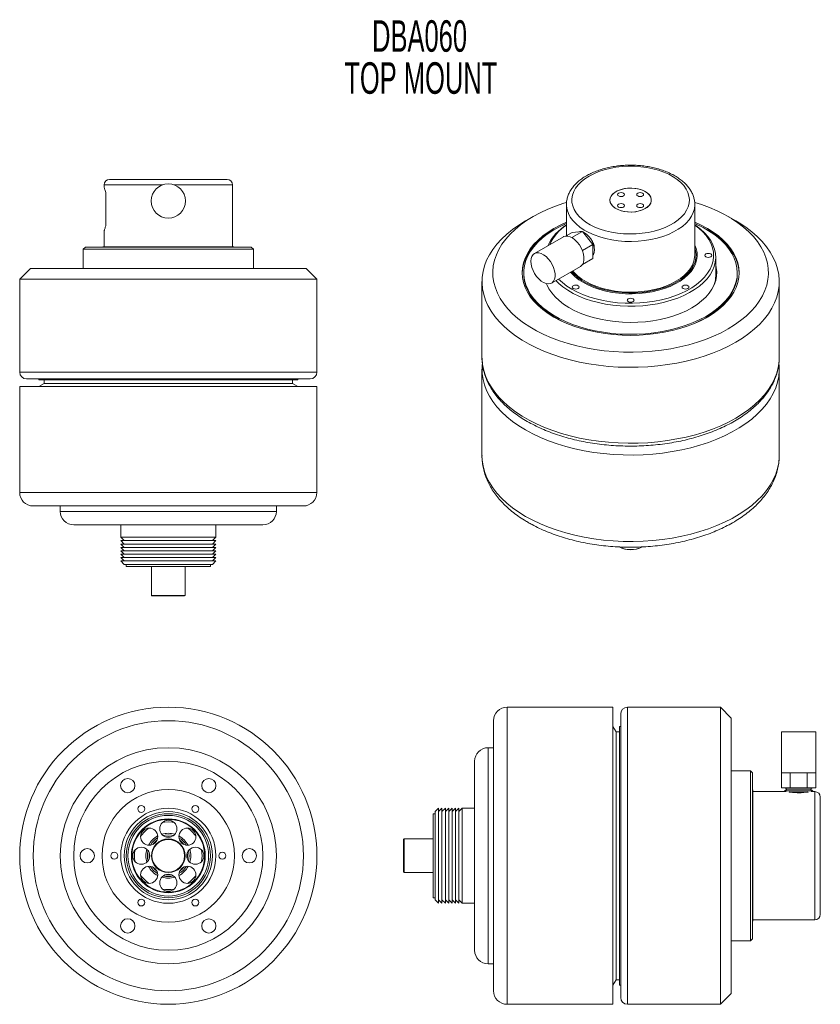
# Model space of a CAD drawing. Header units: inches. Extents: x 0.56 to 7.97, y 1.44 to 10.56.
import ezdxf

# ---------------------------------------------------------------- set-up
doc = ezdxf.new("R2010")
doc.units = ezdxf.units.IN
doc.header["$MEASUREMENT"] = 0
doc.styles.add('SLDTEXTSTYLE0', font='TXT', dxfattribs={"width": 0.605})

# ---------------------------------------------------------------- blocks, each defined once
blk = doc.blocks.new('SW_NOTE_0')
at = {"color": 0, "linetype": 'Continuous', "lineweight": 0, "char_height": 0.29167, "attachment_point": 2, "style": 'SLDTEXTSTYLE0'}
for s, insert in [('DBA060', (0.752, 0.376)), ('TOP MOUNT', (0.7636, -0.0129))]:
    blk.add_mtext(s, dxfattribs=dict(at, insert=insert))

msp = doc.modelspace()

# ---------------------------------------------------------------- linework, layer by layer
at = {"color": 7, "linetype": 'Continuous', "lineweight": 15}
for p, q in [((1.341, 9.0275), (1.341, 9.005)), ((1.391, 9.0775), (2.4785, 9.0775)), ((2.5285, 8.4535), (2.5285, 9.0275)), ((1.356, 8.6488), (1.356, 8.9562)), ((5.6184, 8.845), (5.6184, 8.5555)), ((6.8059, 8.3763), (6.8059, 8.845)), ((5.3104, 8.7337), (5.2397, 8.6929)), ((7.1846, 8.6929), (7.1138, 8.7337)), ((1.341, 8.6001), (1.341, 8.4535)), ((5.6152, 8.5537), (5.6703, 8.5855)), ((5.6699, 8.5381), (5.7668, 8.5941)), ((5.6703, 8.5855), (5.7668, 8.5941)), ((5.7668, 8.5941), (5.8634, 8.474)), ((5.59, 8.5463), (5.322, 8.3916)), ((1.1672, 8.4505), (1.1472, 8.4305)), ((1.1472, 8.4305), (1.1472, 8.254)), ((2.7222, 8.4305), (1.1472, 8.4305)), ((1.1672, 8.4505), (2.7022, 8.4505)), ((1.3282, 8.4535), (1.323, 8.4505)), ((1.3282, 8.4535), (2.5412, 8.4535)), ((2.5464, 8.4505), (2.5412, 8.4535)), ((2.7222, 8.4305), (2.7022, 8.4505)), ((2.7222, 8.254), (2.7222, 8.4305)), ((5.7662, 8.418), (5.8634, 8.474)), ((5.8634, 8.474), (5.8634, 8.3453)), ((5.7674, 8.29), (5.8634, 8.3453)), ((6.9996, 8.186), (6.9996, 8.3575)), ((0.6597, 8.254), (0.5597, 8.154)), ((0.6597, 8.254), (3.2097, 8.254)), ((3.3097, 8.154), (3.2097, 8.254)), ((5.2246, 8.2134), (5.2246, 8.2011)), ((5.4805, 8.1171), (5.7485, 8.2718)), ((7.1996, 8.2011), (7.1996, 8.2134)), ((0.5597, 8.154), (0.5597, 7.293)), ((3.3097, 8.154), (0.5597, 8.154)), ((3.3097, 7.293), (3.3097, 8.154)), ((4.8371, 8.1317), (4.8371, 7.4287)), ((5.4353, 8.1114), (5.4378, 8.1031)), ((7.5871, 7.4287), (7.5871, 8.1317)), ((4.8371, 7.4287), (4.8371, 7.4255)), ((4.8371, 7.3193), (4.8371, 6.5194)), ((7.5871, 6.5194), (7.5871, 7.3193)), ((0.6222, 7.2305), (3.2472, 7.2305)), ((0.737, 7.2305), (0.737, 7.2205)), ((3.1325, 7.2205), (0.737, 7.2205)), ((0.787, 7.2205), (0.787, 7.188)), ((3.0825, 7.188), (3.0825, 7.2205)), ((3.1325, 7.2205), (3.1325, 7.2305)), ((0.5597, 7.159), (0.5597, 6.1795)), ((0.5597, 7.159), (1.9347, 7.159)), ((0.787, 7.188), (0.737, 7.159)), ((3.0825, 7.188), (0.787, 7.188)), ((1.9347, 7.159), (3.3097, 7.159)), ((3.1325, 7.159), (3.0825, 7.188)), ((3.3097, 6.1795), (3.3097, 7.159)), ((4.8371, 6.5216), (4.8371, 6.5194)), ((1.9347, 6.0545), (0.6847, 6.0545)), ((0.9347, 6.0545), (0.9347, 6.0045)), ((3.1847, 6.0545), (1.9347, 6.0545)), ((2.9347, 6.0045), (2.9347, 6.0545)), ((1.9347, 5.8795), (1.0597, 5.8795)), ((1.4947, 5.8795), (1.4947, 5.7645)), ((2.8097, 5.8795), (1.9347, 5.8795)), ((2.3747, 5.7645), (2.3747, 5.8795)), ((1.4947, 5.7645), (1.526, 5.7333)), ((1.4947, 5.7645), (2.3747, 5.7645)), ((2.3435, 5.7333), (2.3747, 5.7645)), ((1.4947, 5.7333), (1.526, 5.702)), ((1.4947, 5.7333), (2.3747, 5.7333)), ((1.4947, 5.702), (1.526, 5.6708)), ((1.4947, 5.702), (2.3747, 5.702)), ((1.4947, 5.6708), (1.526, 5.6395)), ((1.4947, 5.6708), (2.3747, 5.6708)), ((2.3435, 5.702), (2.3747, 5.7333)), ((2.3435, 5.6708), (2.3747, 5.702)), ((2.3435, 5.6395), (2.3747, 5.6708)), ((1.4947, 5.6395), (1.526, 5.6083)), ((1.4947, 5.6395), (2.3747, 5.6395)), ((1.4947, 5.6083), (1.526, 5.577)), ((1.4947, 5.6083), (2.3747, 5.6083)), ((1.4947, 5.577), (1.526, 5.5458)), ((1.4947, 5.577), (2.3747, 5.577)), ((2.3435, 5.6083), (2.3747, 5.6395)), ((2.3435, 5.577), (2.3747, 5.6083)), ((2.3435, 5.5458), (2.3747, 5.577)), ((1.4947, 5.5458), (1.5265, 5.514)), ((1.4947, 5.5458), (2.3747, 5.5458)), ((1.5265, 5.514), (2.343, 5.514)), ((1.5455, 5.514), (1.5455, 5.495)), ((1.5455, 5.495), (2.324, 5.495)), ((1.7787, 5.495), (1.7787, 5.2265)), ((2.0907, 5.2265), (2.0907, 5.495)), ((2.324, 5.495), (2.324, 5.514)), ((2.343, 5.514), (2.3747, 5.5458)), ((1.7787, 5.2265), (1.7837, 5.2215)), ((1.7787, 5.2265), (2.0907, 5.2265)), ((1.7837, 5.2215), (2.0857, 5.2215)), ((2.0857, 5.2215), (2.0907, 5.2265)), ((6.0488, 4.1917), (5.0693, 4.1917)), ((6.0488, 4.1917), (6.0488, 1.4417)), ((6.1203, 1.5042), (6.1203, 4.1292)), ((7.0438, 4.1917), (6.1828, 4.1917)), ((7.1438, 4.0917), (7.0438, 4.1917)), ((7.0438, 2.8167), (7.0438, 4.1917)), ((4.9443, 1.5667), (4.9443, 4.0667)), ((6.0778, 3.9644), (6.0488, 4.0144)), ((6.1203, 4.0144), (6.1103, 4.0144)), ((6.1103, 1.6189), (6.1103, 4.0144)), ((7.1438, 4.0917), (7.1438, 2.8167)), ((6.1103, 3.9644), (6.0778, 3.9644)), ((6.0778, 1.6689), (6.0778, 3.9644)), ((7.6088, 3.9634), (7.6088, 3.5844)), ((7.9258, 3.9634), (7.6088, 3.9634)), ((7.9258, 3.5844), (7.9258, 3.9634)), ((4.9443, 3.8167), (4.8943, 3.8167)), ((4.7693, 1.9417), (4.7693, 3.6917)), ((7.3203, 3.6042), (7.1438, 3.6042)), ((7.3403, 3.5842), (7.3203, 3.6042)), ((7.3203, 2.0292), (7.3203, 3.6042)), ((7.3403, 3.5842), (7.3403, 2.0492)), ((7.9258, 3.5844), (7.6088, 3.5844)), ((7.6097, 3.5844), (7.6097, 3.4464)), ((7.6885, 3.5844), (7.6885, 3.4464)), ((7.8461, 3.5844), (7.8461, 3.4464)), ((7.9249, 3.5844), (7.9249, 3.4464)), ((7.3433, 3.4232), (7.3403, 3.4284)), ((7.3433, 3.4232), (7.3433, 2.2102)), ((7.6519, 3.4104), (7.3433, 3.4104)), ((7.6885, 3.4464), (7.6097, 3.4464)), ((7.6376, 3.4464), (7.6616, 3.4326)), ((7.6616, 3.4326), (7.6376, 3.4187)), ((7.6376, 3.4187), (7.6519, 3.4104)), ((7.8971, 3.4187), (7.6376, 3.4187)), ((7.873, 3.4326), (7.6616, 3.4326)), ((7.8461, 3.4464), (7.6885, 3.4464)), ((7.8397, 3.4048), (7.695, 3.4048)), ((7.9249, 3.4464), (7.8461, 3.4464)), ((7.873, 3.4326), (7.8971, 3.4464)), ((7.8971, 3.4187), (7.873, 3.4326)), ((7.8828, 3.4104), (7.8971, 3.4187)), ((7.9173, 3.4104), (7.8828, 3.4104)), ((7.9673, 3.3604), (7.9673, 2.2729)), ((4.4038, 3.2059), (4.3848, 3.2059)), ((4.3848, 3.2059), (4.3848, 2.4274)), ((4.4356, 3.2567), (4.4038, 3.2249)), ((4.4038, 3.2249), (4.4038, 2.4084)), ((4.4668, 3.2567), (4.4356, 3.2254)), ((4.4356, 3.2567), (4.4356, 2.3767)), ((4.4981, 3.2567), (4.4668, 3.2254)), ((4.4668, 3.2567), (4.4668, 2.3767)), ((4.5293, 3.2567), (4.4981, 3.2254)), ((4.4981, 3.2567), (4.4981, 2.3767)), ((4.5606, 3.2567), (4.5293, 3.2254)), ((4.5293, 3.2567), (4.5293, 2.3767)), ((4.5918, 3.2567), (4.5606, 3.2254)), ((4.5606, 3.2567), (4.5606, 2.3767)), ((4.6231, 3.2567), (4.5918, 3.2254)), ((4.5918, 3.2567), (4.5918, 2.3767)), ((4.6543, 3.2567), (4.6231, 3.2254)), ((4.6231, 3.2567), (4.6231, 2.3767)), ((4.7693, 3.2567), (4.6543, 3.2567)), ((4.6543, 3.2567), (4.6543, 2.3767)), ((1.9204, 3.1444), (1.9347, 3.1447)), ((1.9347, 3.1447), (1.9491, 3.1444)), ((4.1163, 2.9727), (4.1113, 2.9677)), ((4.1113, 2.9677), (4.1113, 2.6657)), ((4.3848, 2.9727), (4.1163, 2.9727)), ((4.1163, 2.9727), (4.1163, 2.6607)), ((7.0438, 1.4417), (7.0438, 2.8167)), ((7.1438, 2.8167), (7.1438, 1.5417)), ((4.1113, 2.6657), (4.1163, 2.6607)), ((4.1163, 2.6607), (4.3848, 2.6607)), ((4.3848, 2.4274), (4.4038, 2.4274)), ((4.4038, 2.4084), (4.4356, 2.3767)), ((4.4356, 2.4079), (4.4668, 2.3767)), ((4.4668, 2.4079), (4.4981, 2.3767)), ((4.4981, 2.4079), (4.5293, 2.3767)), ((4.5293, 2.4079), (4.5606, 2.3767)), ((4.5606, 2.4079), (4.5918, 2.3767)), ((4.5918, 2.4079), (4.6231, 2.3767)), ((4.6231, 2.4079), (4.6543, 2.3767)), ((4.6543, 2.3767), (4.7693, 2.3767)), ((7.3403, 2.205), (7.3433, 2.2102)), ((7.3433, 2.2229), (7.9173, 2.2229)), ((7.1438, 2.0292), (7.3203, 2.0292)), ((7.3203, 2.0292), (7.3403, 2.0492)), ((4.8943, 1.8167), (4.9443, 1.8167)), ((6.0488, 1.6189), (6.0778, 1.6689)), ((6.0778, 1.6689), (6.1103, 1.6689)), ((6.1103, 1.6189), (6.1203, 1.6189)), ((7.0438, 1.4417), (7.1438, 1.5417)), ((5.0693, 1.4417), (6.0488, 1.4417)), ((6.1828, 1.4417), (7.0438, 1.4417))]:
    msp.add_line(p, q, dxfattribs=at)
at = {"color": 8, "linetype": 'Continuous', "lineweight": 15}
for p, q in [((1.8835, 9.0275), (1.341, 9.0275)), ((2.5285, 9.0275), (1.9859, 9.0275)), ((0.5597, 7.293), (3.3097, 7.293)), ((0.5597, 6.1795), (1.9347, 6.1795)), ((1.9347, 6.1795), (3.3097, 6.1795)), ((0.9347, 6.0045), (1.9347, 6.0045)), ((1.9347, 6.0045), (2.9347, 6.0045)), ((5.0693, 4.1917), (5.0693, 1.4417)), ((6.1828, 4.1917), (6.1828, 1.4417)), ((4.8943, 3.8167), (4.8943, 1.8167)), ((7.9173, 2.2229), (7.9173, 3.4104)), ((1.9347, 2.9944), (1.9078, 2.9924)), ((1.9616, 2.9924), (1.9347, 2.9944))]:
    msp.add_line(p, q, dxfattribs=at)
at = {"color": 7, "linetype": 'Continuous', "lineweight": 15, "flags": 128}
for points in [[(5.8276, 9.1077), (5.789, 9.0829), (5.7551, 9.0558), (5.7263, 9.0268), (5.7031, 8.9962), (5.6857, 8.9643), (5.6742, 8.9316), (5.6688, 8.8983), (5.6696, 8.8649), (5.6765, 8.8317), (5.6895, 8.7992), (5.7084, 8.7676), (5.733, 8.7374), (5.7631, 8.7088), (5.7982, 8.6822), (5.838, 8.658), (5.8821, 8.6363), (5.9299, 8.6175), (5.9809, 8.6017), (6.0345, 8.5891), (6.0901, 8.5799), (6.1471, 8.5741), (6.2049, 8.5719), (6.2627, 8.5732), (6.32, 8.5781), (6.376, 8.5865), (6.4302, 8.5982), (6.4819, 8.6132), (6.5306, 8.6313), (6.5756, 8.6523), (6.6165, 8.676), (6.6529, 8.702), (6.6842, 8.73), (6.7102, 8.7599), (6.7306, 8.7912), (6.7451, 8.8235), (6.7535, 8.8566), (6.7558, 8.89), (6.752, 8.9233), (6.742, 8.9562), (6.7261, 8.9883), (6.7043, 9.0193), (6.6769, 9.0487), (6.6443, 9.0763), (6.6067, 9.1018), (6.5647, 9.1247), (6.5187, 9.145), (6.4693, 9.1624), (6.4169, 9.1766), (6.3622, 9.1875), (6.3058, 9.195), (6.2483, 9.199), (6.1904, 9.1994), (6.1328, 9.1963), (6.0761, 9.1897), (6.0209, 9.1796), (5.9679, 9.1662), (5.9176, 9.1496), (5.8707, 9.1301), (5.8276, 9.1077)], [(6.3477, 8.8075), (6.3213, 8.7948), (6.2914, 8.785), (6.259, 8.7785), (6.225, 8.7754), (6.1907, 8.7758), (6.157, 8.7798), (6.1251, 8.7872), (6.096, 8.7977), (6.0706, 8.8111), (6.0498, 8.8269), (6.0342, 8.8446), (6.0243, 8.8636), (6.0205, 8.8833), (6.0228, 8.9031), (6.0312, 8.9223), (6.0454, 8.9404), (6.065, 8.9567), (6.0893, 8.9707), (6.1175, 8.982), (6.1488, 8.9902), (6.1821, 8.9951), (6.2164, 8.9964), (6.2506, 8.9942), (6.2835, 8.9885), (6.3141, 8.9795), (6.3415, 8.9675), (6.3646, 8.9528), (6.3829, 8.936), (6.3957, 8.9176), (6.4026, 8.8982), (6.4034, 8.8783), (6.398, 8.8587), (6.3867, 8.84), (6.3697, 8.8228), (6.3477, 8.8075)], [(6.3477, 8.964), (6.3697, 8.9488), (6.3867, 8.9315), (6.398, 8.9128), (6.4034, 8.8932), (6.4026, 8.8734), (6.3957, 8.854), (6.3829, 8.8355), (6.3646, 8.8187), (6.3415, 8.8041), (6.3141, 8.7921), (6.2835, 8.7831), (6.2506, 8.7774), (6.2164, 8.7752), (6.1821, 8.7765), (6.1488, 8.7813), (6.1175, 8.7895), (6.0893, 8.8008), (6.065, 8.8149), (6.0454, 8.8312), (6.0312, 8.8492), (6.0228, 8.8685), (6.0205, 8.8883), (6.0243, 8.908), (6.0342, 8.927), (6.0498, 8.9447), (6.0706, 8.9604), (6.096, 8.9738), (6.1251, 8.9844), (6.157, 8.9918), (6.1907, 8.9957), (6.225, 8.9962), (6.259, 8.9931), (6.2914, 8.9865), (6.3213, 8.9767), (6.3477, 8.964)], [(6.1011, 8.9499), (6.0942, 8.9439), (6.0917, 8.9368), (6.0942, 8.9297), (6.1011, 8.9237), (6.1115, 8.9197), (6.1237, 8.9183), (6.136, 8.9197), (6.1464, 8.9237), (6.1533, 8.9297), (6.1557, 8.9368), (6.1533, 8.9439), (6.1464, 8.9499), (6.136, 8.9539), (6.1237, 8.9553), (6.1115, 8.9539), (6.1011, 8.9499)], [(6.3232, 8.9499), (6.3128, 8.9539), (6.3005, 8.9553), (6.2883, 8.9539), (6.2779, 8.9499), (6.271, 8.9439), (6.2685, 8.9368), (6.271, 8.9297), (6.2779, 8.9237), (6.2883, 8.9197), (6.3005, 8.9183), (6.3128, 8.9197), (6.3232, 8.9237), (6.3301, 8.9297), (6.3325, 8.9368), (6.3301, 8.9439), (6.3232, 8.9499)], [(5.618, 8.8646), (5.594, 8.8571), (5.5177, 8.8307), (5.4448, 8.8012), (5.3757, 8.7689), (5.3106, 8.7338), (5.2499, 8.6962), (5.1939, 8.6563), (5.1428, 8.6142), (5.097, 8.5702), (5.0566, 8.5244), (5.0218, 8.4771), (4.9928, 8.4286), (4.9698, 8.3789), (4.9528, 8.3285), (4.942, 8.2775), (4.9373, 8.2262), (4.9389, 8.1748), (4.9466, 8.1237), (4.9606, 8.0729), (4.9806, 8.0229), (5.0066, 7.9737), (5.0385, 7.9258), (5.0761, 7.8792), (5.1192, 7.8343), (5.1677, 7.7912), (5.2213, 7.7502), (5.2797, 7.7114), (5.3426, 7.6751), (5.4098, 7.6414), (5.4808, 7.6104), (5.5555, 7.5825), (5.6333, 7.5575), (5.714, 7.5358), (5.797, 7.5174), (5.8821, 7.5024), (5.9689, 7.4908), (6.0568, 7.4828), (6.1454, 7.4783), (6.2344, 7.4774), (6.3233, 7.4801), (6.4116, 7.4864), (6.4989, 7.4962), (6.5849, 7.5095), (6.6691, 7.5262), (6.751, 7.5463), (6.8303, 7.5696), (6.9065, 7.5961), (6.9794, 7.6255), (7.0486, 7.6579), (7.1137, 7.6929), (7.1137, 7.6929)], [(6.1011, 8.8217), (6.1115, 8.8177), (6.1237, 8.8163), (6.136, 8.8177), (6.1464, 8.8217), (6.1533, 8.8277), (6.1557, 8.8348), (6.1533, 8.8418), (6.1464, 8.8478), (6.136, 8.8518), (6.1237, 8.8532), (6.1115, 8.8518), (6.1011, 8.8478), (6.0942, 8.8418), (6.0917, 8.8348), (6.0942, 8.8277), (6.1011, 8.8217)], [(6.3232, 8.8217), (6.3301, 8.8277), (6.3325, 8.8348), (6.3301, 8.8418), (6.3232, 8.8478), (6.3128, 8.8518), (6.3005, 8.8532), (6.2883, 8.8518), (6.2779, 8.8478), (6.271, 8.8418), (6.2685, 8.8348), (6.271, 8.8277), (6.2779, 8.8217), (6.2883, 8.8177), (6.3005, 8.8163), (6.3128, 8.8177), (6.3232, 8.8217)], [(6.8059, 8.845), (6.8058, 8.8405), (6.8058, 8.8397)], [(7.1137, 7.6929), (7.1744, 7.7305), (7.2304, 7.7704), (7.2814, 7.8125), (7.3273, 7.8565), (7.3677, 7.9023), (7.4025, 7.9496), (7.4314, 7.9982), (7.4545, 8.0478), (7.4714, 8.0982), (7.4823, 8.1492), (7.4869, 8.2005), (7.4854, 8.2519), (7.4776, 8.3031), (7.4637, 8.3538), (7.4437, 8.4039), (7.4177, 8.453), (7.3858, 8.501), (7.3482, 8.5475), (7.305, 8.5925), (7.2566, 8.6355), (7.203, 8.6766), (7.1446, 8.7153), (7.0817, 8.7517), (7.0145, 8.7854), (6.9434, 8.8163), (6.8688, 8.8443), (6.8059, 8.8647)], [(7.1844, 7.5704), (7.1173, 7.5342), (7.0461, 7.5006), (6.9713, 7.4699), (6.893, 7.4421), (6.8117, 7.4174), (6.7277, 7.3958), (6.6414, 7.3776), (6.5532, 7.3627), (6.4635, 7.3513), (6.3726, 7.3434), (6.281, 7.3389), (6.1892, 7.338), (6.0974, 7.3407), (6.0061, 7.3469), (5.9158, 7.3566), (5.8268, 7.3698), (5.7395, 7.3863), (5.6543, 7.4062), (5.5716, 7.4293), (5.4917, 7.4556), (5.4151, 7.4849), (5.3421, 7.5171), (5.2729, 7.552), (5.2079, 7.5895), (5.1474, 7.6294), (5.0917, 7.6716), (5.041, 7.7158), (4.9955, 7.7619), (4.9554, 7.8097), (4.9209, 7.8588), (4.8922, 7.9092), (4.8695, 7.9606), (4.8527, 8.0128), (4.8419, 8.0655), (4.8373, 8.1184), (4.8389, 8.1715), (4.8465, 8.2243), (4.8603, 8.2768), (4.8801, 8.3286), (4.9059, 8.3795), (4.9374, 8.4293), (4.9747, 8.4778), (5.0175, 8.5248), (5.0657, 8.5699), (5.1189, 8.6132), (5.1771, 8.6542), (5.2397, 8.6929)], [(5.6184, 8.6809), (5.5599, 8.6542), (5.502, 8.6233), (5.4485, 8.5899), (5.3997, 8.5541), (5.3559, 8.5163), (5.3173, 8.4766), (5.2843, 8.4352), (5.257, 8.3925), (5.2356, 8.3487), (5.2202, 8.3041), (5.211, 8.2588), (5.2079, 8.2134), (5.211, 8.1679), (5.2202, 8.1227), (5.2356, 8.078), (5.257, 8.0342), (5.2843, 7.9915), (5.3173, 7.9502), (5.3559, 7.9104), (5.3997, 7.8726), (5.4485, 7.8369), (5.502, 7.8034), (5.5599, 7.7725), (5.6219, 7.7443), (5.6874, 7.7191), (5.7562, 7.6968), (5.8278, 7.6778), (5.9018, 7.662), (5.9777, 7.6496), (6.055, 7.6408), (6.1333, 7.6354), (6.2121, 7.6336), (6.2909, 7.6354), (6.3692, 7.6408), (6.4466, 7.6496), (6.5225, 7.662), (6.5964, 7.6778), (6.6681, 7.6968), (6.7369, 7.7191), (6.8024, 7.7443), (6.8643, 7.7725), (6.9222, 7.8034), (6.9222, 7.8034)], [(5.6009, 8.6611), (5.5599, 8.642), (5.502, 8.6111), (5.4485, 8.5776), (5.3997, 8.5419), (5.3559, 8.504), (5.3173, 8.4643), (5.2843, 8.423), (5.257, 8.3803), (5.2356, 8.3365), (5.2202, 8.2918), (5.211, 8.2466), (5.2079, 8.2072)], [(5.6184, 8.6689), (5.6092, 8.6648), (5.549, 8.6358), (5.4929, 8.604), (5.4414, 8.5698), (5.3948, 8.5333), (5.3534, 8.4948), (5.3174, 8.4545), (5.287, 8.4127), (5.2625, 8.3697), (5.244, 8.3256), (5.2316, 8.2809), (5.2254, 8.2357), (5.2254, 8.1903), (5.2317, 8.1452), (5.2442, 8.1004), (5.2628, 8.0564), (5.2874, 8.0133), (5.3179, 7.9716), (5.354, 7.9313), (5.3955, 7.8928), (5.4422, 7.8564), (5.4938, 7.8222), (5.5499, 7.7905), (5.6102, 7.7615), (5.6743, 7.7353), (5.7418, 7.7121), (5.8122, 7.6921), (5.8852, 7.6754), (5.9603, 7.6621), (6.037, 7.6523), (6.1147, 7.6461), (6.1931, 7.6434), (6.2716, 7.6443), (6.3497, 7.6489), (6.427, 7.6569), (6.5029, 7.6686), (6.577, 7.6836), (6.6487, 7.702), (6.7177, 7.7237), (6.7835, 7.7484), (6.8457, 7.7761), (6.9039, 7.8065), (6.9577, 7.8395), (7.0068, 7.8749), (7.0508, 7.9124), (7.0896, 7.9518), (7.1228, 7.9929), (7.1503, 8.0354), (7.1718, 8.079), (7.1873, 8.1234), (7.1966, 8.1684), (7.1996, 8.2137), (7.1965, 8.259), (7.1871, 8.304), (7.1715, 8.3484), (7.1499, 8.392), (7.1223, 8.4345), (7.089, 8.4755), (7.0502, 8.5149), (7.006, 8.5524), (7.006, 8.5524)], [(6.9222, 7.8034), (6.9758, 7.8369), (7.0246, 7.8726), (7.0684, 7.9104), (7.1069, 7.9502), (7.1399, 7.9915), (7.1672, 8.0342), (7.1886, 8.078), (7.204, 8.1227), (7.2133, 8.1679), (7.2164, 8.2134), (7.2133, 8.2588), (7.204, 8.3041), (7.1886, 8.3487), (7.1672, 8.3925), (7.1399, 8.4352), (7.1069, 8.4766), (7.0684, 8.5163), (7.0246, 8.5541), (6.9758, 8.5899), (6.9222, 8.6233), (6.8643, 8.6542), (6.8059, 8.6809)], [(7.2163, 8.2072), (7.2133, 8.2466), (7.204, 8.2918), (7.1886, 8.3365), (7.1672, 8.3803), (7.1399, 8.423), (7.1069, 8.4643), (7.0684, 8.504), (7.0246, 8.5419), (6.9758, 8.5776), (6.9222, 8.6111), (6.8643, 8.642), (6.8234, 8.6611)], [(7.1846, 8.6929), (7.2164, 8.6739), (7.2768, 8.634), (7.3326, 8.5918), (7.3833, 8.5476), (7.4288, 8.5015), (7.4689, 8.4538), (7.5033, 8.4046), (7.532, 8.3542), (7.5548, 8.3028), (7.5716, 8.2506), (7.5823, 8.198), (7.5869, 8.145), (7.5854, 8.0919), (7.5777, 8.0391), (7.564, 7.9866), (7.5442, 7.9348), (7.5184, 7.8839), (7.4868, 7.8341), (7.4495, 7.7856), (7.4067, 7.7387), (7.3586, 7.6935), (7.3053, 7.6502), (7.2472, 7.6092), (7.1844, 7.5704)], [(6.8059, 8.6561), (6.816, 8.6493), (6.8583, 8.6173), (6.8956, 8.5833), (6.9275, 8.5476), (6.9538, 8.5103), (6.9743, 8.4719), (6.9888, 8.4326), (6.9973, 8.3926), (6.9996, 8.3525), (6.9957, 8.3123), (6.9858, 8.2725), (6.9697, 8.2334), (6.9477, 8.1952), (6.92, 8.1583), (6.8868, 8.123), (6.8482, 8.0895), (6.8047, 8.058), (6.7565, 8.029), (6.7041, 8.0025), (6.6478, 7.9788), (6.5882, 7.958), (6.5255, 7.9404), (6.4605, 7.9261), (6.3934, 7.9151), (6.325, 7.9076), (6.2557, 7.9036), (6.186, 7.9031), (6.1165, 7.9062), (6.0478, 7.9129), (5.9804, 7.923), (5.9148, 7.9365), (5.8515, 7.9533), (5.7911, 7.9733), (5.7339, 7.9963), (5.6805, 8.0221), (5.6312, 8.0506), (5.5865, 8.0814), (5.5467, 8.1144), (5.5204, 8.1402)], [(5.5453, 8.1545), (5.5812, 8.1215), (5.623, 8.0899), (5.6694, 8.0605), (5.7203, 8.0337), (5.7751, 8.0096), (5.8334, 7.9885), (5.8947, 7.9704), (5.9586, 7.9556), (6.0246, 7.9442), (6.0921, 7.9362), (6.1605, 7.9317), (6.2294, 7.9309), (6.2981, 7.9335), (6.3661, 7.9398), (6.4329, 7.9495), (6.4979, 7.9626), (6.5606, 7.979), (6.6205, 7.9987), (6.6771, 8.0213), (6.7299, 8.0468), (6.7786, 8.0749), (6.8228, 8.1054), (6.862, 8.1381), (6.896, 8.1727), (6.9245, 8.2089), (6.9472, 8.2464), (6.964, 8.2849), (6.9748, 8.3242), (6.9794, 8.3639), (6.9779, 8.4036), (6.9702, 8.4431), (6.9564, 8.4821), (6.9366, 8.5201), (6.9109, 8.557), (6.8797, 8.5925), (6.843, 8.6261), (6.8059, 8.6546)], [(5.7697, 8.5906), (5.7865, 8.5827), (5.8069, 8.5682), (5.8263, 8.5492), (5.8437, 8.5265), (5.8582, 8.5014), (5.8691, 8.475), (5.8759, 8.4487), (5.8782, 8.4238), (5.8759, 8.4015), (5.8691, 8.383), (5.8634, 8.3746)], [(5.59, 8.5463), (5.592, 8.5475), (5.61, 8.5531), (5.6303, 8.5529), (5.6523, 8.5468), (5.6749, 8.5351), (5.6973, 8.5182), (5.7186, 8.4968), (5.7379, 8.4718), (5.7543, 8.4443), (5.7672, 8.4153), (5.7762, 8.3861), (5.7808, 8.3578), (5.7808, 8.3316), (5.7762, 8.3086), (5.7672, 8.2897), (5.7543, 8.2757), (5.7485, 8.2718)], [(5.2892, 8.3191), (5.2915, 8.3438), (5.2983, 8.3649), (5.3093, 8.3814), (5.324, 8.3927), (5.342, 8.3984), (5.3623, 8.3982), (5.3843, 8.3921), (5.4069, 8.3803), (5.4294, 8.3634), (5.4506, 8.3421), (5.4699, 8.3171), (5.4863, 8.2896), (5.4993, 8.2606), (5.5082, 8.2314), (5.5128, 8.2031), (5.5128, 8.1769), (5.5082, 8.1539), (5.4993, 8.135), (5.4863, 8.121), (5.4699, 8.1124), (5.4506, 8.1097), (5.4294, 8.1129), (5.4069, 8.1218), (5.3843, 8.1362), (5.3623, 8.1555), (5.342, 8.1788), (5.324, 8.2051), (5.3093, 8.2335), (5.2983, 8.2628), (5.2915, 8.2917), (5.2892, 8.3191)], [(5.6572, 8.2191), (5.6659, 8.2091), (5.6976, 8.178), (5.7345, 8.149), (5.7764, 8.1223), (5.8227, 8.0981), (5.873, 8.0768), (5.9268, 8.0585), (5.9835, 8.0434), (6.0426, 8.0318), (6.1034, 8.0236), (6.1653, 8.0191), (6.2277, 8.0182), (6.29, 8.0209), (6.3514, 8.0273), (6.4115, 8.0372), (6.4694, 8.0505), (6.5248, 8.0672), (6.5769, 8.0871), (6.6253, 8.1098), (6.6694, 8.1353), (6.7088, 8.1633), (6.7432, 8.1933), (6.7721, 8.2253), (6.7953, 8.2587), (6.8124, 8.2934), (6.8234, 8.3289), (6.8282, 8.3648), (6.8266, 8.4008), (6.8187, 8.4366), (6.8059, 8.4691)], [(5.6659, 8.2241), (5.6895, 8.1987), (5.7233, 8.169), (5.7621, 8.1416), (5.8056, 8.1165), (5.8532, 8.0941), (5.9045, 8.0745), (5.9589, 8.0581), (6.016, 8.045), (6.075, 8.0352), (6.1355, 8.029), (6.1968, 8.0263), (6.2582, 8.0272), (6.3191, 8.0316), (6.379, 8.0397), (6.4371, 8.0511), (6.4929, 8.0659), (6.5459, 8.0839), (6.5954, 8.1049), (6.641, 8.1287), (6.6822, 8.155), (6.7185, 8.1836), (6.7497, 8.2142), (6.7753, 8.2464), (6.7952, 8.2799), (6.8091, 8.3145), (6.8169, 8.3497), (6.8184, 8.3851), (6.8137, 8.4205), (6.8059, 8.4476)], [(6.9626, 8.3738), (6.9602, 8.3809), (6.9533, 8.3869), (6.9429, 8.3909), (6.9306, 8.3923), (6.9184, 8.3909), (6.908, 8.3869), (6.9011, 8.3809), (6.8986, 8.3738), (6.9011, 8.3667), (6.908, 8.3608), (6.9184, 8.3567), (6.9306, 8.3553), (6.9429, 8.3567), (6.9533, 8.3608), (6.9602, 8.3667), (6.9626, 8.3738)], [(6.8059, 8.3763), (6.8047, 8.3542), (6.7976, 8.3192), (6.7843, 8.2847), (6.765, 8.2512), (6.7398, 8.2191), (6.709, 8.1886), (6.6729, 8.1601), (6.632, 8.1339)], [(5.4344, 8.1116), (5.4372, 8.1045), (5.4569, 8.0654), (5.4825, 8.0275), (5.5139, 7.991), (5.5506, 7.9562), (5.5926, 7.9235), (5.6394, 7.893), (5.6907, 7.865), (5.7461, 7.8398), (5.8051, 7.8175), (5.8673, 7.7982), (5.9322, 7.7823), (5.9993, 7.7697), (6.068, 7.7606), (6.1379, 7.755), (6.2084, 7.753), (6.2789, 7.7546), (6.3489, 7.7598), (6.4178, 7.7685), (6.4851, 7.7808), (6.5502, 7.7964), (6.6127, 7.8153), (6.6721, 7.8373), (6.7279, 7.8622), (6.7796, 7.8899), (6.8269, 7.9201), (6.8694, 7.9526), (6.9068, 7.9872), (6.9387, 8.0235), (6.9649, 8.0613), (6.9852, 8.1003), (6.9995, 8.1402), (7.0076, 8.1807), (7.0095, 8.2214), (7.0052, 8.262), (6.9996, 8.286)], [(6.632, 8.1339), (6.5866, 8.1103), (6.5372, 8.0894), (6.4844, 8.0717), (6.4287, 8.0571), (6.3707, 8.046), (6.3111, 8.0383), (6.2503, 8.0342), (6.1892, 8.0338), (6.1283, 8.0369), (6.0683, 8.0437), (6.0099, 8.054), (5.9535, 8.0677), (5.8999, 8.0847), (5.8497, 8.1048), (5.8032, 8.1277), (5.7611, 8.1533), (5.7238, 8.1813), (5.6917, 8.2113), (5.6755, 8.2296)], [(7.0054, 8.1854), (7.002, 8.2152), (6.9996, 8.2271)], [(5.2246, 8.2011), (5.2254, 8.1781), (5.2317, 8.1329), (5.2442, 8.0882), (5.2628, 8.0441), (5.2874, 8.0011), (5.3179, 7.9593), (5.354, 7.9191), (5.3955, 7.8806), (5.4422, 7.8441), (5.4938, 7.81), (5.5499, 7.7782), (5.602, 7.7529)], [(6.8223, 7.7529), (6.8457, 7.7638), (6.9039, 7.7943), (6.9577, 7.8273), (7.0068, 7.8627), (7.0508, 7.9002), (7.0896, 7.9396), (7.1228, 7.9807), (7.1503, 8.0231), (7.1718, 8.0667), (7.1873, 8.1112), (7.1966, 8.1562), (7.1996, 8.2011)], [(5.6815, 8.0675), (5.6918, 8.0635), (5.7041, 8.062), (5.7163, 8.0635), (5.7267, 8.0675), (5.7336, 8.0734), (5.7361, 8.0805), (5.7336, 8.0876), (5.7267, 8.0936), (5.7163, 8.0976), (5.7041, 8.099), (5.6918, 8.0976), (5.6815, 8.0936), (5.6745, 8.0876), (5.6721, 8.0805), (5.6745, 8.0734), (5.6815, 8.0675)], [(6.7428, 8.0675), (6.7498, 8.0734), (6.7522, 8.0805), (6.7498, 8.0876), (6.7428, 8.0936), (6.7324, 8.0976), (6.7202, 8.099), (6.7079, 8.0976), (6.6976, 8.0936), (6.6906, 8.0876), (6.6882, 8.0805), (6.6906, 8.0734), (6.6976, 8.0675), (6.7079, 8.0635), (6.7202, 8.062), (6.7324, 8.0635), (6.7428, 8.0675)], [(6.2121, 7.9406), (6.2244, 7.942), (6.2348, 7.946), (6.2417, 7.952), (6.2441, 7.959), (6.2417, 7.9661), (6.2348, 7.9721), (6.2244, 7.9761), (6.2121, 7.9775), (6.1999, 7.9761), (6.1895, 7.9721), (6.1826, 7.9661), (6.1801, 7.959), (6.1826, 7.952), (6.1895, 7.946), (6.1999, 7.942), (6.2121, 7.9406)], [(4.8393, 7.3636), (4.8373, 7.3325), (4.8389, 7.2795), (4.8465, 7.2266), (4.8603, 7.1742), (4.8801, 7.1224), (4.9059, 7.0714), (4.9374, 7.0216), (4.9747, 6.9731), (5.0175, 6.9262), (5.0657, 6.881), (5.1189, 6.8378), (5.1771, 6.7967), (5.2399, 6.758)], [(5.2399, 6.758), (5.307, 6.7217), (5.3781, 6.6882), (5.453, 6.6574), (5.5313, 6.6296), (5.6126, 6.6049), (5.6966, 6.5834), (5.7829, 6.5652), (5.8711, 6.5503), (5.9608, 6.5389), (6.0517, 6.5309), (6.1432, 6.5265), (6.2351, 6.5256), (6.3269, 6.5282), (6.4182, 6.5344), (6.5085, 6.5441), (6.5975, 6.5573), (6.6848, 6.5739), (6.77, 6.5937), (6.8527, 6.6169), (6.9325, 6.6431), (7.0091, 6.6724), (7.0822, 6.7046), (7.1514, 6.7395), (7.2164, 6.777), (7.2768, 6.817), (7.3326, 6.8591), (7.3833, 6.9034), (7.4288, 6.9495), (7.4689, 6.9972), (7.5033, 7.0464), (7.532, 7.0968), (7.5548, 7.1482), (7.5716, 7.2003), (7.5823, 7.253), (7.5869, 7.306), (7.5854, 7.359), (7.5845, 7.3682)], [(1.9347, 3.1292), (1.8984, 3.1271), (1.8809, 3.1245)], [(1.9885, 3.1245), (1.971, 3.1271), (1.9347, 3.1292)], [(1.6928, 3.0382), (1.7028, 3.0486), (1.7131, 3.0585)], [(1.9347, 3.0094), (1.9066, 3.0074), (1.8873, 3.0035)], [(1.9821, 3.0035), (1.9628, 3.0074), (1.9347, 3.0094)], [(2.1563, 3.0585), (2.1666, 3.0486), (2.1766, 3.0382)], [(1.607, 2.8023), (1.6067, 2.8167), (1.607, 2.831)], [(2.2624, 2.831), (2.2627, 2.8167), (2.2624, 2.8023)], [(1.7131, 2.5748), (1.7028, 2.5848), (1.6928, 2.5951)], [(2.1766, 2.5951), (2.1666, 2.5848), (2.1563, 2.5748)], [(1.9491, 2.489), (1.9347, 2.4887), (1.9204, 2.489)]]:
    msp.add_lwpolyline(points, dxfattribs=at)
at = {"color": 8, "linetype": 'Continuous', "lineweight": 15, "flags": 128}
for points in [[(6.8058, 8.8397), (6.8019, 8.8053), (6.7917, 8.7705), (6.7754, 8.7365), (6.7531, 8.7037), (6.7251, 8.6723), (6.6916, 8.6428), (6.653, 8.6154), (6.6098, 8.5904), (6.5624, 8.5682), (6.5112, 8.5489), (6.4569, 8.5327), (6.4, 8.5198), (6.3411, 8.5104), (6.2808, 8.5045), (6.2198, 8.5022), (6.1587, 8.5036), (6.0982, 8.5086), (6.0389, 8.5171), (5.9814, 8.5291), (5.9264, 8.5445), (5.8744, 8.5631), (5.8259, 8.5846), (5.7816, 8.6089), (5.7419, 8.6357), (5.7071, 8.6647), (5.6777, 8.6957), (5.6539, 8.7282), (5.6361, 8.7619), (5.6243, 8.7966), (5.6188, 8.8317), (5.6184, 8.8456)], [(4.8371, 7.4255), (4.8373, 7.4154), (4.8419, 7.3624), (4.8527, 7.3097), (4.8695, 7.2576), (4.8922, 7.2062), (4.9209, 7.1558), (4.9554, 7.1066), (4.9955, 7.0589), (5.041, 7.0128), (5.0917, 6.9686), (5.1474, 6.9264), (5.2079, 6.8865), (5.2729, 6.8489), (5.3421, 6.814), (5.4151, 6.7818), (5.4917, 6.7526), (5.5716, 6.7263), (5.6543, 6.7032), (5.7395, 6.6833), (5.8268, 6.6667), (5.9158, 6.6536), (6.0061, 6.6439), (6.0974, 6.6377), (6.1892, 6.635), (6.281, 6.6359), (6.3726, 6.6403), (6.4635, 6.6483), (6.5532, 6.6597), (6.6414, 6.6746), (6.7277, 6.6928), (6.8117, 6.7143), (6.893, 6.739), (6.9713, 6.7668), (7.0461, 6.7976), (7.1173, 6.8312), (7.1844, 6.8674), (7.2472, 6.9061), (7.3053, 6.9472), (7.3586, 6.9904), (7.4067, 7.0356), (7.4495, 7.0826), (7.4868, 7.131), (7.5184, 7.1809), (7.5442, 7.2318), (7.564, 7.2836), (7.5777, 7.336), (7.5854, 7.3889), (7.5871, 7.4287)], [(4.8371, 6.5194), (4.8389, 6.4797), (4.8465, 6.4268), (4.8603, 6.3744), (4.8801, 6.3226), (4.9059, 6.2716), (4.9374, 6.2218), (4.9747, 6.1733), (5.0175, 6.1264), (5.0657, 6.0812), (5.1189, 6.038), (5.1771, 5.9969), (5.2399, 5.9582)], [(5.2399, 5.9582), (5.307, 5.9219), (5.3781, 5.8884), (5.453, 5.8576), (5.5313, 5.8298), (5.6126, 5.8051), (5.6966, 5.7836), (5.7829, 5.7654), (5.8711, 5.7505), (5.9608, 5.7391), (6.0517, 5.7311), (6.1432, 5.7267), (6.2351, 5.7258), (6.3269, 5.7284), (6.4182, 5.7346), (6.5085, 5.7443), (6.5975, 5.7575), (6.6848, 5.7741), (6.77, 5.7939), (6.8527, 5.8171), (6.9325, 5.8433), (7.0091, 5.8726), (7.0822, 5.9048), (7.1514, 5.9397), (7.2164, 5.9772), (7.2768, 6.0172), (7.3326, 6.0593), (7.3833, 6.1036), (7.4288, 6.1497), (7.4689, 6.1974), (7.5033, 6.2466), (7.532, 6.297), (7.5548, 6.3484), (7.5716, 6.4005), (7.5823, 6.4532), (7.5869, 6.5062), (7.5871, 6.5194)]]:
    msp.add_lwpolyline(points, dxfattribs=at)
at = {"color": 7, "linetype": 'Continuous', "lineweight": 15}
for centre, radius in [((1.9347, 8.8775), 0.1585), ((1.9347, 2.8167), 1.375), ((1.9347, 2.8167), 1.25), ((1.9347, 2.8167), 1), ((1.9347, 2.8167), 0.875), ((1.5597, 3.4662), 0.0662), ((2.3097, 3.4662), 0.0662), ((1.9347, 2.8167), 0.6135), ((1.6847, 3.2497), 0.032), ((2.1847, 3.2497), 0.032), ((1.9347, 2.8167), 0.44), ((1.9347, 2.8167), 0.4083), ((1.9347, 2.8167), 0.3893), ((1.9347, 2.8167), 0.3733), ((1.9347, 2.8167), 0.342), ((1.9347, 2.8167), 0.337), ((1.9347, 3.0667), 0.079), ((1.7579, 2.9935), 0.079), ((2.1115, 2.9935), 0.079), ((1.9347, 2.8167), 0.156), ((1.9347, 2.8167), 0.151), ((1.1847, 2.8167), 0.0663), ((1.4347, 2.8167), 0.032), ((1.6847, 2.8167), 0.079), ((2.1847, 2.8167), 0.079), ((2.4347, 2.8167), 0.032), ((2.6847, 2.8167), 0.0663), ((1.7579, 2.6399), 0.079), ((1.9347, 2.5667), 0.079), ((2.1115, 2.6399), 0.079), ((1.6847, 2.3837), 0.032), ((2.1847, 2.3837), 0.032), ((1.5597, 2.1672), 0.0663), ((2.3097, 2.1672), 0.0662)]:
    msp.add_circle(centre, radius, dxfattribs=at)
for centre, radius, start, end in [((1.391, 9.0275), 0.05, 90, 180), ((2.4785, 9.0275), 0.05, 0, 90), ((6.4419, 7.8134), 0.9297, 52.64437, 66.95361), ((5.8557, 8.2711), 0.4523, 121.64358, 154.83698), ((5.8524, 8.2993), 0.4254, 123.3758, 155.7733), ((5.7462, 8.5428), 0.0525, 74.8722, 115.34699), ((6.7378, 8.201), 0.2681, 343.75685, 12.37653), ((6.7381, 8.2008), 0.2715, 1.741, 15.60429), ((6.7308, 8.1863), 0.2688, 341.97312, 359.93287), ((0.6222, 7.293), 0.0625, 180, 270), ((3.2472, 7.293), 0.0625, 270, 0), ((0.6847, 6.1795), 0.125, 180, 270), ((3.1847, 6.1795), 0.125, 270, 0), ((1.0597, 6.0045), 0.125, 180, 270), ((2.8097, 6.0045), 0.125, 270, 0), ((6.2124, 5.8889), 0.2385, 242.37517, 295.94984), ((6.2121, 5.8785), 0.2293, 242.24387, 297.75613), ((5.0693, 4.0667), 0.125, 90, 180), ((6.1828, 4.1292), 0.0625, 90, 180), ((4.8943, 3.6917), 0.125, 90, 180), ((7.9173, 3.3604), 0.05, 0, 90), ((1.9347, 2.8167), 0.3125, 125.08278, 144.91722), ((1.9347, 2.8167), 0.2078, 90, 106.84289), ((1.9347, 2.8167), 0.2078, 73.15711, 90), ((1.9347, 2.8167), 0.3125, 35.08278, 54.91722), ((1.9347, 2.8167), 0.2078, 118.15711, 151.84289), ((1.9347, 2.8167), 0.1928, 120.75467, 149.24533), ((1.9347, 2.8167), 0.2077, 28.15711, 61.84289), ((1.9347, 2.8167), 0.1927, 30.75467, 59.24533), ((1.9347, 2.8167), 0.3125, 170.08278, 189.91722), ((1.9347, 2.8167), 0.2078, 163.15711, 196.84289), ((1.9347, 2.8167), 0.1928, 165.75467, 194.24533), ((1.9347, 2.8167), 0.1928, 345.75467, 14.24533), ((1.9347, 2.8167), 0.2077, 343.15711, 16.84289), ((1.9347, 2.8167), 0.3125, 350.08278, 9.91722), ((1.9347, 2.8167), 0.2078, 208.15711, 241.84289), ((1.9347, 2.8167), 0.1928, 210.75467, 239.24533), ((1.9347, 2.8167), 0.2078, 298.15711, 331.84289), ((1.9347, 2.8167), 0.1928, 300.75467, 329.24533), ((1.9347, 2.8167), 0.3125, 215.08278, 234.91722), ((1.9347, 2.8167), 0.2077, 253.15711, 286.84289), ((1.9347, 2.8167), 0.1928, 255.75467, 284.24533), ((1.9347, 2.8167), 0.3125, 305.08278, 324.91722), ((1.9347, 2.8167), 0.3125, 260.08278, 279.91722), ((7.9173, 2.2729), 0.05, 270, 0), ((4.8943, 1.9417), 0.125, 180, 270), ((5.0693, 1.5667), 0.125, 180, 270), ((6.1828, 1.5042), 0.0625, 180, 270)]:
    msp.add_arc(centre, radius, start, end, dxfattribs=at)
at = {"color": 8, "linetype": 'Continuous', "lineweight": 15}
for radius, start, end in [(0.1778, 126.30711, 143.69289), (0.1777, 36.30711, 53.69289), (0.1778, 171.30711, 188.69289), (0.1777, 351.30711, 8.69289), (0.1778, 216.30711, 233.69289), (0.1777, 306.30711, 323.69289), (0.1777, 261.30711, 278.69289)]:
    msp.add_arc((1.9347, 2.8167), radius, start, end, dxfattribs=at)
at = {"color": 7, "linetype": 'Continuous', "lineweight": 15}
for points, knots in [([(6.8052, 8.8388), (6.8055, 8.8422), (6.8067, 8.8574), (6.8031, 8.8846), (6.7946, 8.9198), (6.7804, 8.9541), (6.761, 8.9872), (6.7365, 9.0191), (6.7069, 9.0493), (6.6725, 9.0777), (6.6338, 9.1038), (6.5909, 9.1275), (6.5446, 9.1484), (6.4952, 9.1664), (6.4432, 9.1814), (6.3891, 9.1933), (6.3335, 9.2019), (6.2768, 9.2073), (6.2196, 9.2094), (6.1622, 9.2082), (6.1053, 9.2036), (6.0494, 9.1958), (5.9949, 9.1848), (5.9424, 9.1706), (5.8923, 9.1533), (5.8452, 9.1334), (5.8167, 9.1179), (5.8026, 9.1102)], [0, 0, 0, 0, 0.010907, 0.049778, 0.088605, 0.127691, 0.167308, 0.20759, 0.24852, 0.289966, 0.331743, 0.373683, 0.415653, 0.457579, 0.499439, 0.541231, 0.582965, 0.624655, 0.66632, 0.707981, 0.749655, 0.791358, 0.833112, 0.874937, 0.916852, 0.958873, 1, 1, 1, 1]), ([(5.8026, 9.1102), (5.7953, 9.1058), (5.774, 9.0932), (5.742, 9.0702), (5.7081, 9.0407), (5.6792, 9.0089), (5.6555, 8.9753), (5.6374, 8.9403), (5.6253, 8.9044), (5.6189, 8.8727), (5.619, 8.8531), (5.619, 8.8457)], [0, 0, 0, 0, 0.0666261, 0.192324, 0.3180869, 0.4433459, 0.5674889, 0.6898631, 0.8100306, 0.928014, 1, 1, 1, 1]), ([(1.356, 8.9562), (1.3541, 8.963), (1.3503, 8.9769), (1.3455, 8.9918), (1.3423, 9.0016), (1.3408, 9.0059), (1.3411, 9.0052), (1.3411, 9.005)], [0, 0, 0, 0, 0.230959, 0.468371, 0.699408, 0.937625, 1, 1, 1, 1]), ([(1.3411, 8.6001), (1.3411, 8.6001), (1.3412, 8.6002), (1.3433, 8.6066), (1.347, 8.618), (1.3514, 8.6323), (1.3546, 8.644), (1.356, 8.6488)], [0, 0, 0, 0, 0.160636, 0.390274, 0.611199, 0.838047, 1, 1, 1, 1]), ([(5.8586, 8.4991), (5.8617, 8.4939), (5.871, 8.4781), (5.8773, 8.4561), (5.876, 8.4424), (5.8757, 8.4384)], [0, 0, 0, 0, 0.261669, 0.782976, 1, 1, 1, 1]), ([(4.8373, 7.4253), (4.8372, 7.4245), (4.8364, 7.4063), (4.84, 7.3705), (4.8484, 7.3182), (4.8628, 7.2665), (4.8825, 7.2154), (4.9077, 7.1652), (4.9381, 7.1161), (4.9737, 7.0682), (5.0145, 7.0217), (5.0602, 6.977), (5.1106, 6.9341), (5.1656, 6.8932), (5.2248, 6.8546), (5.288, 6.8184), (5.3549, 6.7847), (5.4252, 6.7537), (5.4987, 6.7255), (5.575, 6.7001), (5.6538, 6.6777), (5.7348, 6.6583), (5.8176, 6.6419), (5.902, 6.6288), (5.9877, 6.6188), (6.0742, 6.612), (6.1612, 6.6085), (6.2485, 6.6082), (6.3356, 6.6112), (6.4222, 6.6174), (6.508, 6.6269), (6.5926, 6.6395), (6.6758, 6.6553), (6.7571, 6.6742), (6.8363, 6.6961), (6.913, 6.721), (6.9869, 6.7488), (7.0578, 6.7794), (7.1254, 6.8126), (7.1893, 6.8485), (7.2494, 6.8868), (7.3053, 6.9275), (7.3568, 6.9703), (7.4036, 7.0153), (7.4455, 7.062), (7.4823, 7.1104), (7.5138, 7.1602), (7.5398, 7.2111), (7.5603, 7.2629), (7.5752, 7.3153), (7.5841, 7.368), (7.5878, 7.407), (7.5868, 7.4283), (7.5867, 7.4319)], [0, 0, 0, 0, 0.00079, 0.02039, 0.039987, 0.059626, 0.079353, 0.099201, 0.119187, 0.139309, 0.159553, 0.179898, 0.200317, 0.220788, 0.241287, 0.261801, 0.282314, 0.302819, 0.323313, 0.343794, 0.364261, 0.384715, 0.405158, 0.42559, 0.446015, 0.466433, 0.486848, 0.507261, 0.527674, 0.54809, 0.56851, 0.588937, 0.609373, 0.62982, 0.65028, 0.670756, 0.691248, 0.711758, 0.732285, 0.752829, 0.773387, 0.793951, 0.814508, 0.835042, 0.855532, 0.875952, 0.896275, 0.916473, 0.936528, 0.956436, 0.976208, 0.995875, 1, 1, 1, 1]), ([(4.8376, 6.522), (4.8374, 6.5181), (4.8365, 6.496), (4.8403, 6.4556), (4.8491, 6.4013), (4.8638, 6.3477), (4.8838, 6.2948), (4.9091, 6.2429), (4.9398, 6.192), (4.9757, 6.1425), (5.0168, 6.0945), (5.0629, 6.0482), (5.1139, 6.0039), (5.1695, 5.9617), (5.2206, 5.9276), (5.2537, 5.908), (5.2658, 5.9009)], [0, 0, 0, 0, 0.015953, 0.091174, 0.166364, 0.241793, 0.317736, 0.394411, 0.471961, 0.550438, 0.629809, 0.709965, 0.790752, 0.871999, 0.953542, 1, 1, 1, 1]), ([(5.2658, 5.9009), (5.2773, 5.8944), (5.3104, 5.8757), (5.3679, 5.8469), (5.4392, 5.8155), (5.5135, 5.787), (5.5905, 5.7616), (5.67, 5.7392), (5.7515, 5.72), (5.8348, 5.704), (5.9195, 5.6912), (6.0054, 5.6817), (6.092, 5.6754), (6.1791, 5.6725), (6.2663, 5.6729), (6.3533, 5.6766), (6.4397, 5.6837), (6.5253, 5.694), (6.6097, 5.7075), (6.6926, 5.7243), (6.7736, 5.7443), (6.8525, 5.7674), (6.9289, 5.7936), (7.0026, 5.8228), (7.0732, 5.8549), (7.1405, 5.8899), (7.2041, 5.9277), (7.2639, 5.9682), (7.3194, 6.0112), (7.3703, 6.0566), (7.4164, 6.1042), (7.4574, 6.1538), (7.493, 6.2051), (7.5231, 6.2578), (7.5475, 6.3116), (7.5662, 6.3661), (7.579, 6.4211), (7.5862, 6.4722), (7.5865, 6.505), (7.5867, 6.5193)], [0, 0, 0, 0, 0.014847, 0.042715, 0.070557, 0.098372, 0.126153, 0.153899, 0.18161, 0.20929, 0.236943, 0.264575, 0.292192, 0.319799, 0.347403, 0.37501, 0.402625, 0.430253, 0.457902, 0.485578, 0.513287, 0.541035, 0.568826, 0.596664, 0.624551, 0.652484, 0.680457, 0.708456, 0.736447, 0.764391, 0.792235, 0.819916, 0.847369, 0.874533, 0.901366, 0.927856, 0.954025, 0.979929, 1, 1, 1, 1]), ([(7.8551, 3.4069), (7.8522, 3.4064), (7.8427, 3.4049), (7.8166, 3.402), (7.7812, 3.4), (7.7437, 3.4004), (7.71, 3.4028), (7.6875, 3.4056), (7.6805, 3.4067), (7.6793, 3.4069)], [0, 0, 0, 0, 0.079199, 0.257481, 0.436019, 0.611947, 0.786504, 0.963028, 1, 1, 1, 1])]:
    msp.add_open_spline(points, degree=3, knots=knots, dxfattribs=at)

# ---------------------------------------------------------------- block references
at = {"color": 7, "linetype": 'Continuous', "lineweight": 0}
msp.add_blockref('SW_NOTE_0', (3.5074, 10.1744), dxfattribs=at)

doc.saveas('drawing.dxf')
